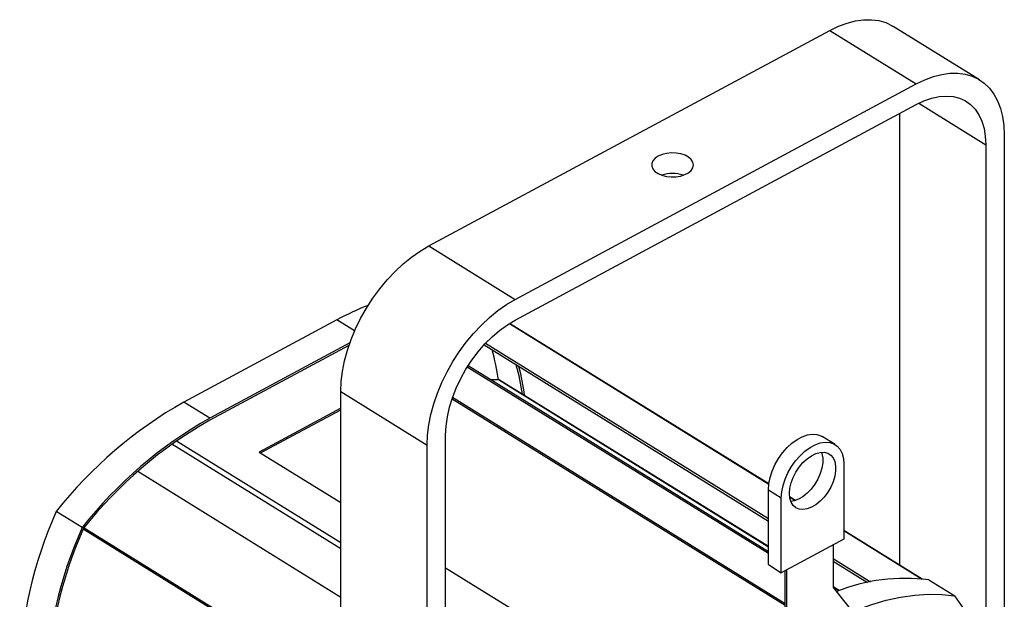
# Model space of a CAD drawing. Header units: millimetres. Extents: x 92 to 1304, y 129 to 1369.
# Tile 3 of 4: x 769 to 1080, y 533 to 716. Entities that reach past the tile are written whole.
import ezdxf

# ---------------------------------------------------------------- set-up
doc = ezdxf.new("R2010")
doc.units = ezdxf.units.MM

msp = doc.modelspace()

# ---------------------------------------------------------------- linework, layer by layer
at = {"color": 7, "linetype": 'Continuous', "lineweight": 25}
for p, q in [((898.05, 644.93), (1024.65, 712.99)), ((1024.65, 712.99), (1051.91, 696.1)), ((1071.94, 697.36), (1044.68, 714.26)), ((925.31, 628.03), (1051.91, 696.1)), ((925.31, 621.5), (1051.91, 689.56)), ((1046.61, 686.71), (1046.61, 544.2)), ((1079.72, 680.02), (1079.72, 517.24)), ((1073.87, 676.87), (1073.87, 516.4)), ((898.05, 644.93), (925.31, 628.03)), ((869.03, 621.56), (820.73, 595.6)), ((1005.37, 569.77), (923.56, 620.48)), ((873.14, 614.31), (828.91, 590.53)), ((872.86, 613.5), (828.91, 589.88)), ((915.51, 613.66), (1005.24, 558.03)), ((916, 614.18), (1005.24, 558.86)), ((1005.24, 548.34), (910.48, 607.09)), ((920.07, 602.64), (917.72, 602.6)), ((1005.24, 549.97), (920.42, 602.55)), ((870.24, 598.95), (897.5, 582.06)), ((870.24, 395.24), (870.24, 598.95)), ((1010.56, 531.92), (905.54, 597.03)), ((828.91, 590.53), (820.73, 595.6)), ((870.24, 593.67), (844.47, 579.82)), ((905.4, 596.62), (1010.56, 531.43)), ((844.9, 579.56), (870.24, 593.18)), ((903.35, 376.99), (903.35, 585.2)), ((1026.32, 582.2), (1022.23, 584.73)), ((897.5, 373.84), (897.5, 582.06)), ((844.47, 579.82), (870.24, 563.85)), ((1029.09, 576.04), (1029.09, 552.36)), ((806.19, 573.75), (870.24, 534.05)), ((1005.24, 567.95), (1009.33, 565.41)), ((1005.24, 544.27), (1005.24, 567.95)), ((1013.83, 564.53), (1011.96, 565.68)), ((1009.33, 541.73), (1009.33, 565.41)), ((788.65, 556), (780.47, 561.07)), ((1053.83, 539.73), (1029.09, 555.07)), ((1029.09, 552.36), (1009.33, 541.73)), ((1025.67, 550.52), (1025.67, 537.11)), ((1005.24, 544.27), (1009.33, 541.73)), ((1025.67, 546.19), (1037.5, 538.86)), ((1025.67, 545.36), (1036.5, 538.65)), ((903.35, 543.32), (965.44, 504.83)), ((1010.56, 507.94), (1010.56, 542.4)), ((1011.11, 507.6), (1011.11, 542.69)), ((1055.89, 539.45), (1064.06, 534.38)), ((1027.64, 536.08), (1025.67, 537.3)), ((1025.67, 537.11), (1049.65, 507.19))]:
    msp.add_line(p, q, dxfattribs=at)
at = {"color": 8, "linetype": 'Continuous', "lineweight": 25}
for p, q in [((1052.72, 689.98), (1073.87, 676.87)), ((874.65, 618.08), (869.03, 621.56)), ((923.53, 620.47), (1005.36, 569.74)), ((1005.24, 547.77), (910.21, 606.68)), ((1005.24, 549.84), (920.07, 602.64)), ((870.24, 549.32), (816.93, 582.37)), ((818.43, 583.42), (870.24, 551.3)), ((1011.97, 565.64), (1013.79, 564.51)), ((788.98, 555.54), (870.24, 505.17)), ((789.22, 555.93), (870.24, 505.7)), ((1029.09, 555.03), (1053.76, 539.74)), ((1027.51, 536.04), (1025.67, 537.17))]:
    msp.add_line(p, q, dxfattribs=at)
at = {"color": 7, "linetype": 'Continuous', "lineweight": 25, "flags": 128}
for points in [[(1024.65, 712.99), (1027.38, 714.31), (1030.08, 715.31), (1032.73, 716), (1035.3, 716.35), (1037.76, 716.38), (1040.1, 716.07), (1042.3, 715.44), (1044.32, 714.48), (1044.68, 714.26)], [(1051.91, 696.1), (1054.64, 697.41), (1057.34, 698.42), (1059.99, 699.1), (1062.56, 699.45), (1065.02, 699.48), (1067.36, 699.17), (1069.56, 698.54), (1071.58, 697.58), (1073.41, 696.31), (1075.04, 694.74), (1076.44, 692.88), (1077.61, 690.75), (1078.53, 688.38), (1079.19, 685.78), (1079.59, 682.99), (1079.72, 680.02)], [(1051.91, 689.56), (1054.37, 690.73), (1056.8, 691.58), (1059.17, 692.09), (1061.44, 692.26), (1063.6, 692.09), (1065.6, 691.58), (1067.44, 690.73), (1069.08, 689.57), (1070.5, 688.09), (1071.7, 686.33), (1072.64, 684.3), (1073.32, 682.02), (1073.73, 679.54), (1073.87, 676.87)], [(970.48, 673.3), (969.49, 672.63), (968.79, 671.84), (968.43, 670.98), (968.42, 670.1), (968.77, 669.23), (969.44, 668.44), (970.42, 667.76), (971.64, 667.23), (973.05, 666.87), (974.56, 666.71), (976.09, 666.76), (977.56, 667.01), (978.89, 667.44), (980.01, 668.05), (980.86, 668.78), (981.39, 669.61), (981.58, 670.49), (981.41, 671.37), (980.9, 672.2), (980.07, 672.94), (978.96, 673.56), (977.64, 674), (976.17, 674.26), (974.64, 674.32), (973.13, 674.17), (971.72, 673.83), (970.48, 673.3)], [(870.24, 598.95), (870.37, 602.07), (870.77, 605.3), (871.44, 608.61), (872.36, 611.97), (873.52, 615.35), (874.93, 618.71), (876.55, 622.03), (878.39, 625.27), (880.41, 628.41), (882.6, 631.4), (884.94, 634.22), (887.41, 636.85), (889.98, 639.26), (892.62, 641.42), (895.32, 643.32), (898.05, 644.93)], [(897.5, 582.06), (897.63, 585.17), (898.03, 588.4), (898.7, 591.71), (899.62, 595.07), (900.78, 598.45), (902.19, 601.81), (903.81, 605.13), (905.65, 608.38), (907.67, 611.51), (909.86, 614.5), (912.2, 617.32), (914.67, 619.95), (917.24, 622.36), (919.88, 624.52), (922.58, 626.42), (925.31, 628.03)], [(903.35, 585.2), (903.49, 588.02), (903.91, 590.95), (904.59, 593.96), (905.53, 597), (906.72, 600.04), (908.14, 603.05), (909.78, 605.98), (911.62, 608.8), (913.63, 611.47), (915.78, 613.96), (918.06, 616.23), (920.42, 618.26), (922.85, 620.03), (925.31, 621.5)], [(1005.24, 567.95), (1005.38, 569.84), (1005.78, 571.82), (1006.43, 573.84), (1007.32, 575.84), (1008.43, 577.77), (1009.72, 579.58), (1011.15, 581.22), (1012.7, 582.64), (1014.3, 583.81), (1015.94, 584.68), (1017.55, 585.25), (1019.09, 585.49), (1020.52, 585.39), (1021.81, 584.97), (1022.23, 584.73)], [(1009.33, 565.41), (1009.46, 567.3), (1009.87, 569.28), (1010.52, 571.3), (1011.41, 573.3), (1012.52, 575.24), (1013.81, 577.05), (1015.24, 578.69), (1016.78, 580.11), (1018.39, 581.27), (1020.03, 582.15), (1021.63, 582.72), (1023.18, 582.95), (1024.61, 582.86), (1025.9, 582.43), (1027.01, 581.69), (1027.9, 580.64), (1028.55, 579.33), (1028.95, 577.78), (1029.09, 576.04)], [(1011.89, 566.79), (1012.02, 568.41), (1012.42, 570.11), (1013.05, 571.83), (1013.91, 573.51), (1014.96, 575.09), (1016.17, 576.52), (1017.48, 577.73), (1018.86, 578.69), (1020.25, 579.37), (1021.6, 579.73), (1022.87, 579.76), (1024, 579.47), (1024.96, 578.87), (1025.71, 577.96), (1026.23, 576.8), (1026.49, 575.42), (1026.49, 573.87), (1026.23, 572.2), (1025.71, 570.48), (1024.96, 568.77), (1024, 567.13), (1022.87, 565.62), (1021.6, 564.3), (1020.25, 563.2), (1018.86, 562.38), (1017.48, 561.86), (1016.17, 561.66), (1014.96, 561.79), (1013.91, 562.24), (1013.05, 563), (1012.42, 564.04), (1012.02, 565.32), (1011.89, 566.79)], [(1021.99, 579.77), (1022.14, 579.34), (1022.41, 577.95), (1022.41, 576.4), (1022.14, 574.73), (1021.63, 573.02), (1020.87, 571.31), (1019.91, 569.67), (1018.78, 568.16), (1017.51, 566.83), (1016.16, 565.74), (1014.77, 564.92), (1013.4, 564.4), (1012.34, 564.21)], [(1031.81, 529.45), (1033.21, 530.03), (1037.86, 531.72), (1042.47, 533.06), (1047, 534.04), (1051.44, 534.67), (1055.78, 534.94), (1059.99, 534.84), (1064.06, 534.38)]]:
    msp.add_lwpolyline(points, dxfattribs=at)
at = {"color": 7, "linetype": 'Continuous', "lineweight": 25}
for centre, radius, start, end in [((974.98, 657.18), 10.63, 71.3462, 108.6538), ((911.58, 542.92), 89.41, 111.4182, 118.4179), ((852.99, 593.43), 67.66, 7.8262, 16.0199), ((860.7, 588.71), 67.58, 7.965, 16.022), ((859.89, 588.87), 68.99, 7.3125, 15.1027), ((920.09, 602.01), 0.627, 58.8122, 92.1427), ((887.98, 476.45), 136.82, 119.4397, 141.7944), ((896.16, 471.38), 136.82, 119.4397, 141.7944), ((895.58, 471.72), 135.66, 119.4341, 141.7285), ((900.13, 507.17), 131.24, 155.7525, 178.7934), ((908.31, 502.1), 131.24, 155.7525, 178.7934), ((907.78, 502.45), 130.12, 155.8198, 178.7993), ((1048.29, 482.61), 57.34, 82.384, 112.0533), ((1024.11, 503.39), 50.56, 14.7906, 37.8023)]:
    msp.add_arc(centre, radius, start, end, dxfattribs=at)

doc.saveas('drawing.dxf')
